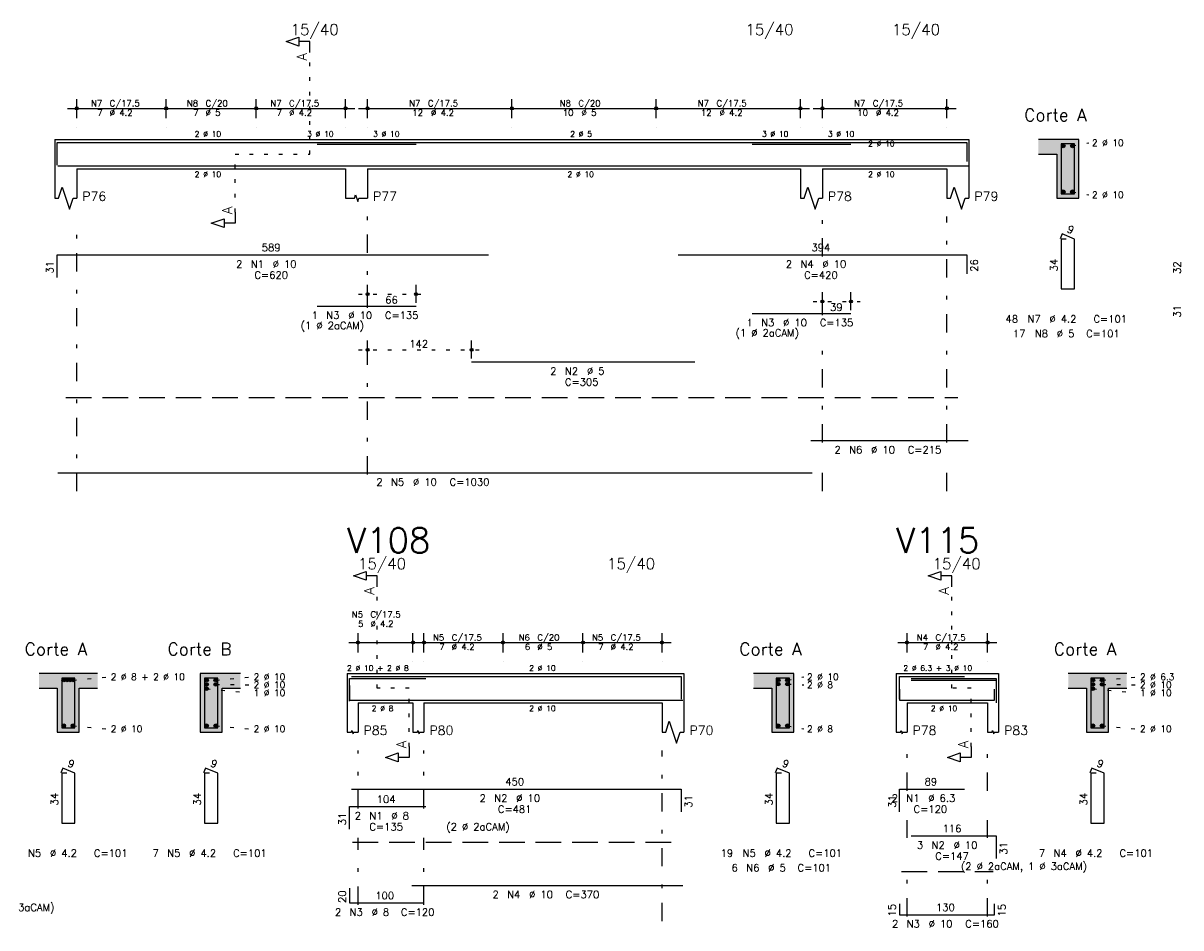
# Model space of a CAD drawing. Extents: x 0 to 119, y 0 to 84.
# Tile 5 of 11: x 37 to 69, y 42 to 67. Entities that reach past the tile are written whole.
import ezdxf

# ---------------------------------------------------------------- set-up
doc = ezdxf.new("R2010")
doc.units = 0
for name, pattern in [('ESTILO_TQS_0001', [1, 0.7, -0.3]), ('ESTILO_TQS_0002', [0.4, 0.1, -0.3]), ('ESTILO_TQS_0003', [1.5, 0.5, -0.4, 0.1, -0.5])]:
    doc.linetypes.add(name, pattern=pattern)
for name, color, linetype in [('1', 1, 'CONTINUOUS'), ('10', 10, 'CONTINUOUS'), ('2', 2, 'CONTINUOUS'), ('4', 4, 'CONTINUOUS'), ('6', 6, 'CONTINUOUS'), ('7', 7, 'CONTINUOUS')]:
    doc.layers.add(name, color=color, linetype=linetype)
doc.styles.get("Standard").update_dxf_attribs({"font": 'ROMANS.SHX'})

msp = doc.modelspace()

# ---------------------------------------------------------------- linework, layer by layer
at = {"layer": '1', "linetype": 'ESTILO_TQS_0002'}
for p, q in [((45.06833, 63.32), (45.06833, 66.09)), ((65.88833, 63.545), (66.33333, 63.63)), ((43.02333, 61.735), (43.02333, 63.32)), ((43.02333, 63.32), (45.06833, 63.32)), ((65.88833, 62.295), (66.33333, 62.21)), ((46.39333, 59.5), (48.21685, 59.5)), ((58.81333, 59.3), (60.09063, 59.3)), ((46.39333, 57.98), (49.73215, 57.98)), ((46.90786, 48.74), (46.90786, 51.51)), ((62.59929, 48.74), (62.59929, 51.51)), ((38.59643, 48.965), (39.54143, 49.05)), ((42.49643, 48.965), (43.44143, 49.05)), ((58.10786, 48.965), (58.55286, 49.05)), ((66.69929, 48.965), (67.64429, 49.05)), ((42.24643, 48.725), (43.44143, 48.618)), ((42.49643, 48.845), (43.44143, 48.834)), ((47.78286, 48.74), (46.90786, 48.74)), ((47.78286, 47.155), (47.78286, 48.74)), ((58.10786, 48.853), (58.55286, 48.834)), ((63.12429, 48.74), (62.59929, 48.74)), ((63.12429, 47.155), (63.12429, 48.74)), ((66.44929, 48.725), (67.64429, 48.618)), ((66.69929, 48.845), (67.64429, 48.834)), ((38.59643, 47.715), (39.54143, 47.63)), ((42.49643, 47.715), (43.44143, 47.63)), ((58.10786, 47.715), (58.55286, 47.63)), ((66.69929, 47.715), (67.64429, 47.63))]:
    msp.add_line(p, q, dxfattribs=at)
at = {"layer": '1', "linetype": 'ESTILO_TQS_0001'}
for p, q in [((38.40333, 56.675), (62.76333, 56.675)), ((46.23286, 44.535), (54.98286, 44.535)), ((61.22429, 43.735), (63.72429, 43.735))]:
    msp.add_line(p, q, dxfattribs=at)
at = {"layer": '1', "linetype": 'CONTINUOUS'}
for centre in [(65.63833, 63.545), (65.88833, 63.545), (65.63833, 62.295), (65.88833, 62.295), (38.34643, 48.965), (38.429763, 48.965), (38.513097, 48.965), (38.59643, 48.965), (42.24643, 48.965), (42.49643, 48.965), (57.85786, 48.965), (58.10786, 48.965), (66.44929, 48.965), (66.69929, 48.965), (42.24643, 48.845), (42.24643, 48.725), (42.49643, 48.845), (57.85786, 48.853), (58.10786, 48.853), (66.44929, 48.845), (66.44929, 48.725), (66.69929, 48.845), (38.34643, 47.715), (38.59643, 47.715), (42.24643, 47.715), (42.49643, 47.715), (57.85786, 47.715), (58.10786, 47.715), (66.44929, 47.715), (66.69929, 47.715)]:
    msp.add_circle(centre, 0.05, dxfattribs=at)
for points in [[(65.68833, 63.545), (65.61333, 63.588301), (65.591345, 63.562101)], [(65.68833, 63.545), (65.591345, 63.562101), (65.591345, 63.527899)], [(65.68833, 63.545), (65.591345, 63.527899), (65.61333, 63.501699)], [(65.68833, 63.545), (65.647012, 63.59424), (65.61333, 63.588301)], [(65.68833, 63.545), (65.61333, 63.501699), (65.647012, 63.49576)], [(65.68833, 63.545), (65.676632, 63.577139), (65.647012, 63.59424)], [(65.68833, 63.545), (65.647012, 63.49576), (65.676632, 63.512861)], [(65.68833, 63.545), (65.676632, 63.512861), (65.68833, 63.545)], [(65.93833, 63.545), (65.86333, 63.588301), (65.841345, 63.562101)], [(65.93833, 63.545), (65.841345, 63.562101), (65.841345, 63.527899)], [(65.93833, 63.545), (65.841345, 63.527899), (65.86333, 63.501699)], [(65.93833, 63.545), (65.897012, 63.59424), (65.86333, 63.588301)], [(65.93833, 63.545), (65.86333, 63.501699), (65.897012, 63.49576)], [(65.93833, 63.545), (65.926632, 63.577139), (65.897012, 63.59424)], [(65.93833, 63.545), (65.897012, 63.49576), (65.926632, 63.512861)], [(65.93833, 63.545), (65.926632, 63.512861), (65.93833, 63.545)], [(65.68833, 62.295), (65.61333, 62.338301), (65.591345, 62.312101)], [(65.68833, 62.295), (65.591345, 62.312101), (65.591345, 62.277899)], [(65.68833, 62.295), (65.591345, 62.277899), (65.61333, 62.251699)], [(65.68833, 62.295), (65.647012, 62.34424), (65.61333, 62.338301)], [(65.68833, 62.295), (65.61333, 62.251699), (65.647012, 62.24576)], [(65.68833, 62.295), (65.676632, 62.327139), (65.647012, 62.34424)], [(65.68833, 62.295), (65.647012, 62.24576), (65.676632, 62.262861)], [(65.68833, 62.295), (65.676632, 62.262861), (65.68833, 62.295)], [(65.93833, 62.295), (65.86333, 62.338301), (65.841345, 62.312101)], [(65.93833, 62.295), (65.841345, 62.312101), (65.841345, 62.277899)], [(65.93833, 62.295), (65.841345, 62.277899), (65.86333, 62.251699)], [(65.93833, 62.295), (65.897012, 62.34424), (65.86333, 62.338301)], [(65.93833, 62.295), (65.86333, 62.251699), (65.897012, 62.24576)], [(65.93833, 62.295), (65.926632, 62.327139), (65.897012, 62.34424)], [(65.93833, 62.295), (65.897012, 62.24576), (65.926632, 62.262861)], [(65.93833, 62.295), (65.926632, 62.262861), (65.93833, 62.295)], [(38.39643, 48.965), (38.32143, 49.008301), (38.299445, 48.982101)], [(38.39643, 48.965), (38.355112, 49.01424), (38.32143, 49.008301)], [(38.39643, 48.965), (38.384732, 48.997139), (38.355112, 49.01424)], [(38.479763, 48.965), (38.404763, 49.008301), (38.382779, 48.982101)], [(38.479763, 48.965), (38.438446, 49.01424), (38.404763, 49.008301)], [(38.479763, 48.965), (38.468066, 48.997139), (38.438446, 49.01424)], [(38.563097, 48.965), (38.488097, 49.008301), (38.466112, 48.982101)], [(38.563097, 48.965), (38.521779, 49.01424), (38.488097, 49.008301)], [(38.563097, 48.965), (38.551399, 48.997139), (38.521779, 49.01424)], [(38.64643, 48.965), (38.57143, 49.008301), (38.549445, 48.982101)], [(38.64643, 48.965), (38.605112, 49.01424), (38.57143, 49.008301)], [(38.64643, 48.965), (38.634732, 48.997139), (38.605112, 49.01424)], [(42.29643, 48.965), (42.22143, 49.008301), (42.199445, 48.982101)], [(42.29643, 48.965), (42.255112, 49.01424), (42.22143, 49.008301)], [(42.29643, 48.965), (42.284732, 48.997139), (42.255112, 49.01424)], [(42.54643, 48.965), (42.47143, 49.008301), (42.449445, 48.982101)], [(42.54643, 48.965), (42.505112, 49.01424), (42.47143, 49.008301)], [(42.54643, 48.965), (42.534732, 48.997139), (42.505112, 49.01424)], [(57.90786, 48.965), (57.83286, 49.008301), (57.810875, 48.982101)], [(57.90786, 48.965), (57.866542, 49.01424), (57.83286, 49.008301)], [(57.90786, 48.965), (57.896162, 48.997139), (57.866542, 49.01424)], [(58.15786, 48.965), (58.08286, 49.008301), (58.060875, 48.982101)], [(58.15786, 48.965), (58.116542, 49.01424), (58.08286, 49.008301)], [(58.15786, 48.965), (58.146162, 48.997139), (58.116542, 49.01424)], [(66.49929, 48.965), (66.42429, 49.008301), (66.402305, 48.982101)], [(66.49929, 48.965), (66.457972, 49.01424), (66.42429, 49.008301)], [(66.49929, 48.965), (66.487592, 48.997139), (66.457972, 49.01424)], [(66.74929, 48.965), (66.67429, 49.008301), (66.652305, 48.982101)], [(66.74929, 48.965), (66.707972, 49.01424), (66.67429, 49.008301)], [(66.74929, 48.965), (66.737592, 48.997139), (66.707972, 49.01424)], [(38.39643, 48.965), (38.299445, 48.982101), (38.299445, 48.947899)], [(38.39643, 48.965), (38.299445, 48.947899), (38.32143, 48.921699)], [(38.39643, 48.965), (38.32143, 48.921699), (38.355112, 48.91576)], [(38.39643, 48.965), (38.355112, 48.91576), (38.384732, 48.932861)], [(38.479763, 48.965), (38.382779, 48.982101), (38.382779, 48.947899)], [(38.479763, 48.965), (38.382779, 48.947899), (38.404763, 48.921699)], [(38.39643, 48.965), (38.384732, 48.932861), (38.39643, 48.965)], [(38.479763, 48.965), (38.404763, 48.921699), (38.438446, 48.91576)], [(38.479763, 48.965), (38.438446, 48.91576), (38.468066, 48.932861)], [(38.563097, 48.965), (38.466112, 48.982101), (38.466112, 48.947899)], [(38.563097, 48.965), (38.466112, 48.947899), (38.488097, 48.921699)], [(38.479763, 48.965), (38.468066, 48.932861), (38.479763, 48.965)], [(38.563097, 48.965), (38.488097, 48.921699), (38.521779, 48.91576)], [(38.563097, 48.965), (38.521779, 48.91576), (38.551399, 48.932861)], [(38.64643, 48.965), (38.549445, 48.982101), (38.549445, 48.947899)], [(38.64643, 48.965), (38.549445, 48.947899), (38.57143, 48.921699)], [(38.563097, 48.965), (38.551399, 48.932861), (38.563097, 48.965)], [(38.64643, 48.965), (38.57143, 48.921699), (38.605112, 48.91576)], [(38.64643, 48.965), (38.605112, 48.91576), (38.634732, 48.932861)], [(38.64643, 48.965), (38.634732, 48.932861), (38.64643, 48.965)], [(42.29643, 48.965), (42.199445, 48.982101), (42.199445, 48.947899)], [(42.29643, 48.965), (42.199445, 48.947899), (42.22143, 48.921699)], [(42.29643, 48.845), (42.22143, 48.888301), (42.199445, 48.862101)], [(42.29643, 48.845), (42.199445, 48.862101), (42.199445, 48.827899)], [(42.29643, 48.845), (42.199445, 48.827899), (42.22143, 48.801699)], [(42.29643, 48.725), (42.22143, 48.768301), (42.199445, 48.742101)], [(42.29643, 48.725), (42.199445, 48.742101), (42.199445, 48.707899)], [(42.29643, 48.725), (42.199445, 48.707899), (42.22143, 48.681699)], [(42.29643, 48.965), (42.22143, 48.921699), (42.255112, 48.91576)], [(42.29643, 48.845), (42.255112, 48.89424), (42.22143, 48.888301)], [(42.29643, 48.845), (42.22143, 48.801699), (42.255112, 48.79576)], [(42.29643, 48.725), (42.255112, 48.77424), (42.22143, 48.768301)], [(42.29643, 48.725), (42.22143, 48.681699), (42.255112, 48.67576)], [(42.29643, 48.965), (42.255112, 48.91576), (42.284732, 48.932861)], [(42.29643, 48.845), (42.284732, 48.877139), (42.255112, 48.89424)], [(42.29643, 48.845), (42.255112, 48.79576), (42.284732, 48.812861)], [(42.29643, 48.725), (42.284732, 48.757139), (42.255112, 48.77424)], [(42.29643, 48.725), (42.255112, 48.67576), (42.284732, 48.692861)], [(42.29643, 48.965), (42.284732, 48.932861), (42.29643, 48.965)], [(42.29643, 48.845), (42.284732, 48.812861), (42.29643, 48.845)], [(42.29643, 48.725), (42.284732, 48.692861), (42.29643, 48.725)], [(42.54643, 48.965), (42.449445, 48.982101), (42.449445, 48.947899)], [(42.54643, 48.965), (42.449445, 48.947899), (42.47143, 48.921699)], [(42.54643, 48.845), (42.47143, 48.888301), (42.449445, 48.862101)], [(42.54643, 48.845), (42.449445, 48.862101), (42.449445, 48.827899)], [(42.54643, 48.845), (42.449445, 48.827899), (42.47143, 48.801699)], [(42.54643, 48.965), (42.47143, 48.921699), (42.505112, 48.91576)], [(42.54643, 48.845), (42.505112, 48.89424), (42.47143, 48.888301)], [(42.54643, 48.845), (42.47143, 48.801699), (42.505112, 48.79576)], [(42.54643, 48.965), (42.505112, 48.91576), (42.534732, 48.932861)], [(42.54643, 48.845), (42.534732, 48.877139), (42.505112, 48.89424)], [(42.54643, 48.845), (42.505112, 48.79576), (42.534732, 48.812861)], [(42.54643, 48.965), (42.534732, 48.932861), (42.54643, 48.965)], [(42.54643, 48.845), (42.534732, 48.812861), (42.54643, 48.845)], [(57.90786, 48.965), (57.810875, 48.982101), (57.810875, 48.947899)], [(57.90786, 48.965), (57.810875, 48.947899), (57.83286, 48.921699)], [(57.90786, 48.853), (57.83286, 48.896301), (57.810875, 48.870101)], [(57.90786, 48.853), (57.810875, 48.870101), (57.810875, 48.835899)], [(57.90786, 48.853), (57.810875, 48.835899), (57.83286, 48.809699)], [(57.90786, 48.965), (57.83286, 48.921699), (57.866542, 48.91576)], [(57.90786, 48.853), (57.866542, 48.90224), (57.83286, 48.896301)], [(57.90786, 48.853), (57.83286, 48.809699), (57.866542, 48.80376)], [(57.90786, 48.965), (57.866542, 48.91576), (57.896162, 48.932861)], [(57.90786, 48.853), (57.896162, 48.885139), (57.866542, 48.90224)], [(57.90786, 48.853), (57.866542, 48.80376), (57.896162, 48.820861)], [(57.90786, 48.965), (57.896162, 48.932861), (57.90786, 48.965)], [(57.90786, 48.853), (57.896162, 48.820861), (57.90786, 48.853)], [(58.15786, 48.965), (58.060875, 48.982101), (58.060875, 48.947899)], [(58.15786, 48.965), (58.060875, 48.947899), (58.08286, 48.921699)], [(58.15786, 48.853), (58.08286, 48.896301), (58.060875, 48.870101)], [(58.15786, 48.853), (58.060875, 48.870101), (58.060875, 48.835899)], [(58.15786, 48.853), (58.060875, 48.835899), (58.08286, 48.809699)], [(58.15786, 48.965), (58.08286, 48.921699), (58.116542, 48.91576)], [(58.15786, 48.853), (58.116542, 48.90224), (58.08286, 48.896301)], [(58.15786, 48.853), (58.08286, 48.809699), (58.116542, 48.80376)], [(58.15786, 48.965), (58.116542, 48.91576), (58.146162, 48.932861)], [(58.15786, 48.853), (58.146162, 48.885139), (58.116542, 48.90224)], [(58.15786, 48.853), (58.116542, 48.80376), (58.146162, 48.820861)], [(58.15786, 48.965), (58.146162, 48.932861), (58.15786, 48.965)], [(58.15786, 48.853), (58.146162, 48.820861), (58.15786, 48.853)], [(66.49929, 48.965), (66.402305, 48.982101), (66.402305, 48.947899)], [(66.49929, 48.965), (66.402305, 48.947899), (66.42429, 48.921699)], [(66.49929, 48.845), (66.42429, 48.888301), (66.402305, 48.862101)], [(66.49929, 48.845), (66.402305, 48.862101), (66.402305, 48.827899)], [(66.49929, 48.845), (66.402305, 48.827899), (66.42429, 48.801699)], [(66.49929, 48.725), (66.42429, 48.768301), (66.402305, 48.742101)], [(66.49929, 48.725), (66.402305, 48.742101), (66.402305, 48.707899)], [(66.49929, 48.725), (66.402305, 48.707899), (66.42429, 48.681699)], [(66.49929, 48.965), (66.42429, 48.921699), (66.457972, 48.91576)], [(66.49929, 48.845), (66.457972, 48.89424), (66.42429, 48.888301)], [(66.49929, 48.845), (66.42429, 48.801699), (66.457972, 48.79576)], [(66.49929, 48.725), (66.457972, 48.77424), (66.42429, 48.768301)], [(66.49929, 48.725), (66.42429, 48.681699), (66.457972, 48.67576)], [(66.49929, 48.965), (66.457972, 48.91576), (66.487592, 48.932861)], [(66.49929, 48.845), (66.487592, 48.877139), (66.457972, 48.89424)], [(66.49929, 48.845), (66.457972, 48.79576), (66.487592, 48.812861)], [(66.49929, 48.725), (66.487592, 48.757139), (66.457972, 48.77424)], [(66.49929, 48.725), (66.457972, 48.67576), (66.487592, 48.692861)], [(66.49929, 48.965), (66.487592, 48.932861), (66.49929, 48.965)], [(66.49929, 48.845), (66.487592, 48.812861), (66.49929, 48.845)], [(66.49929, 48.725), (66.487592, 48.692861), (66.49929, 48.725)], [(66.74929, 48.965), (66.652305, 48.982101), (66.652305, 48.947899)], [(66.74929, 48.965), (66.652305, 48.947899), (66.67429, 48.921699)], [(66.74929, 48.845), (66.67429, 48.888301), (66.652305, 48.862101)], [(66.74929, 48.845), (66.652305, 48.862101), (66.652305, 48.827899)], [(66.74929, 48.845), (66.652305, 48.827899), (66.67429, 48.801699)], [(66.74929, 48.965), (66.67429, 48.921699), (66.707972, 48.91576)], [(66.74929, 48.845), (66.707972, 48.89424), (66.67429, 48.888301)], [(66.74929, 48.845), (66.67429, 48.801699), (66.707972, 48.79576)], [(66.74929, 48.965), (66.707972, 48.91576), (66.737592, 48.932861)], [(66.74929, 48.845), (66.737592, 48.877139), (66.707972, 48.89424)], [(66.74929, 48.845), (66.707972, 48.79576), (66.737592, 48.812861)], [(66.74929, 48.965), (66.737592, 48.932861), (66.74929, 48.965)], [(66.74929, 48.845), (66.737592, 48.812861), (66.74929, 48.845)], [(38.39643, 47.715), (38.32143, 47.758301), (38.299445, 47.732101)], [(38.39643, 47.715), (38.355112, 47.76424), (38.32143, 47.758301)], [(38.39643, 47.715), (38.384732, 47.747139), (38.355112, 47.76424)], [(38.64643, 47.715), (38.57143, 47.758301), (38.549445, 47.732101)], [(38.64643, 47.715), (38.605112, 47.76424), (38.57143, 47.758301)], [(38.64643, 47.715), (38.634732, 47.747139), (38.605112, 47.76424)], [(42.29643, 47.715), (42.22143, 47.758301), (42.199445, 47.732101)], [(42.29643, 47.715), (42.255112, 47.76424), (42.22143, 47.758301)], [(42.29643, 47.715), (42.284732, 47.747139), (42.255112, 47.76424)], [(42.54643, 47.715), (42.47143, 47.758301), (42.449445, 47.732101)], [(42.54643, 47.715), (42.505112, 47.76424), (42.47143, 47.758301)], [(42.54643, 47.715), (42.534732, 47.747139), (42.505112, 47.76424)], [(57.90786, 47.715), (57.83286, 47.758301), (57.810875, 47.732101)], [(57.90786, 47.715), (57.866542, 47.76424), (57.83286, 47.758301)], [(57.90786, 47.715), (57.896162, 47.747139), (57.866542, 47.76424)], [(58.15786, 47.715), (58.08286, 47.758301), (58.060875, 47.732101)], [(58.15786, 47.715), (58.116542, 47.76424), (58.08286, 47.758301)], [(58.15786, 47.715), (58.146162, 47.747139), (58.116542, 47.76424)], [(66.49929, 47.715), (66.42429, 47.758301), (66.402305, 47.732101)], [(66.49929, 47.715), (66.457972, 47.76424), (66.42429, 47.758301)], [(66.49929, 47.715), (66.487592, 47.747139), (66.457972, 47.76424)], [(66.74929, 47.715), (66.67429, 47.758301), (66.652305, 47.732101)], [(66.74929, 47.715), (66.707972, 47.76424), (66.67429, 47.758301)], [(66.74929, 47.715), (66.737592, 47.747139), (66.707972, 47.76424)], [(38.39643, 47.715), (38.299445, 47.732101), (38.299445, 47.697899)], [(38.39643, 47.715), (38.299445, 47.697899), (38.32143, 47.671699)], [(38.39643, 47.715), (38.32143, 47.671699), (38.355112, 47.66576)], [(38.39643, 47.715), (38.355112, 47.66576), (38.384732, 47.682861)], [(38.39643, 47.715), (38.384732, 47.682861), (38.39643, 47.715)], [(38.64643, 47.715), (38.549445, 47.732101), (38.549445, 47.697899)], [(38.64643, 47.715), (38.549445, 47.697899), (38.57143, 47.671699)], [(38.64643, 47.715), (38.57143, 47.671699), (38.605112, 47.66576)], [(38.64643, 47.715), (38.605112, 47.66576), (38.634732, 47.682861)], [(38.64643, 47.715), (38.634732, 47.682861), (38.64643, 47.715)], [(42.29643, 47.715), (42.199445, 47.732101), (42.199445, 47.697899)], [(42.29643, 47.715), (42.199445, 47.697899), (42.22143, 47.671699)], [(42.29643, 47.715), (42.22143, 47.671699), (42.255112, 47.66576)], [(42.29643, 47.715), (42.255112, 47.66576), (42.284732, 47.682861)], [(42.29643, 47.715), (42.284732, 47.682861), (42.29643, 47.715)], [(42.54643, 47.715), (42.449445, 47.732101), (42.449445, 47.697899)], [(42.54643, 47.715), (42.449445, 47.697899), (42.47143, 47.671699)], [(42.54643, 47.715), (42.47143, 47.671699), (42.505112, 47.66576)], [(42.54643, 47.715), (42.505112, 47.66576), (42.534732, 47.682861)], [(42.54643, 47.715), (42.534732, 47.682861), (42.54643, 47.715)], [(57.90786, 47.715), (57.810875, 47.732101), (57.810875, 47.697899)], [(57.90786, 47.715), (57.810875, 47.697899), (57.83286, 47.671699)], [(57.90786, 47.715), (57.83286, 47.671699), (57.866542, 47.66576)], [(57.90786, 47.715), (57.866542, 47.66576), (57.896162, 47.682861)], [(57.90786, 47.715), (57.896162, 47.682861), (57.90786, 47.715)], [(58.15786, 47.715), (58.060875, 47.732101), (58.060875, 47.697899)], [(58.15786, 47.715), (58.060875, 47.697899), (58.08286, 47.671699)], [(58.15786, 47.715), (58.08286, 47.671699), (58.116542, 47.66576)], [(58.15786, 47.715), (58.116542, 47.66576), (58.146162, 47.682861)], [(58.15786, 47.715), (58.146162, 47.682861), (58.15786, 47.715)], [(66.49929, 47.715), (66.402305, 47.732101), (66.402305, 47.697899)], [(66.49929, 47.715), (66.402305, 47.697899), (66.42429, 47.671699)], [(66.49929, 47.715), (66.42429, 47.671699), (66.457972, 47.66576)], [(66.49929, 47.715), (66.457972, 47.66576), (66.487592, 47.682861)], [(66.49929, 47.715), (66.487592, 47.682861), (66.49929, 47.715)], [(66.74929, 47.715), (66.652305, 47.732101), (66.652305, 47.697899)], [(66.74929, 47.715), (66.652305, 47.697899), (66.67429, 47.671699)], [(66.74929, 47.715), (66.67429, 47.671699), (66.707972, 47.66576)], [(66.74929, 47.715), (66.707972, 47.66576), (66.737592, 47.682861)], [(66.74929, 47.715), (66.737592, 47.682861), (66.74929, 47.715)]]:
    msp.add_solid(points, dxfattribs=at)
at = {"layer": '10', "linetype": 'CONTINUOUS'}
for points in [[(65.46333, 63.32), (66.06333, 63.72), (64.96333, 63.72)], [(65.46333, 63.32), (64.96333, 63.72), (64.96333, 63.32)], [(65.46333, 63.32), (66.06333, 62.12), (66.06333, 63.72)], [(65.46333, 63.32), (65.46333, 62.12), (66.06333, 62.12)], [(37.67143, 49.14), (37.67143, 48.74), (38.17143, 48.74)], [(37.67143, 49.14), (38.17143, 48.74), (39.27143, 49.14)], [(38.17143, 48.74), (38.77143, 48.74), (39.27143, 49.14)], [(38.77143, 48.74), (39.27143, 48.74), (39.27143, 49.14)], [(42.07143, 47.54), (42.67143, 47.54), (42.07143, 49.14)], [(42.67143, 47.54), (42.67143, 48.74), (42.07143, 49.14)], [(42.07143, 49.14), (42.67143, 48.74), (43.17143, 49.14)], [(42.67143, 48.74), (43.17143, 48.74), (43.17143, 49.14)], [(57.68286, 48.74), (58.28286, 49.14), (57.18286, 49.14)], [(57.68286, 48.74), (57.18286, 49.14), (57.18286, 48.74)], [(57.68286, 48.74), (58.28286, 47.54), (58.28286, 49.14)], [(65.77429, 49.14), (65.77429, 48.74), (66.27429, 48.74)], [(65.77429, 49.14), (66.27429, 48.74), (67.37429, 49.14)], [(66.27429, 48.74), (66.87429, 48.74), (67.37429, 49.14)], [(66.87429, 48.74), (67.37429, 48.74), (67.37429, 49.14)], [(38.17143, 47.54), (38.77143, 47.54), (38.17143, 48.74)], [(38.77143, 47.54), (38.77143, 48.74), (38.17143, 48.74)], [(57.68286, 48.74), (57.68286, 47.54), (58.28286, 47.54)], [(66.27429, 47.54), (66.87429, 47.54), (66.27429, 48.74)], [(66.87429, 47.54), (66.87429, 48.74), (66.27429, 48.74)]]:
    msp.add_solid(points, dxfattribs=at)
at = {"layer": '2', "linetype": 'CONTINUOUS'}
for p, q in [((38.70333, 64.3), (38.70333, 64.82)), ((41.14333, 64.3), (41.14333, 64.82)), ((41.14333, 64.3), (41.14333, 64.82)), ((43.60333, 64.3), (43.60333, 64.82)), ((43.60333, 64.3), (43.60333, 64.82)), ((46.04333, 64.3), (46.04333, 64.82)), ((46.64333, 64.3), (46.64333, 64.82)), ((50.58333, 64.3), (50.58333, 64.82)), ((50.58333, 64.3), (50.58333, 64.82)), ((54.52333, 64.3), (54.52333, 64.82)), ((54.52333, 64.3), (54.52333, 64.82)), ((58.46333, 64.3), (58.46333, 64.82)), ((59.06333, 64.3), (59.06333, 64.82)), ((62.46333, 64.3), (62.46333, 64.82)), ((38.45333, 64.57), (41.39333, 64.57)), ((40.89333, 64.57), (43.85333, 64.57)), ((43.35333, 64.57), (46.29333, 64.57)), ((46.39333, 64.57), (50.83333, 64.57)), ((50.33333, 64.57), (54.77333, 64.57)), ((54.27333, 64.57), (58.71333, 64.57)), ((58.81333, 64.57), (62.71333, 64.57)), ((38.70333, 64.05), (38.70333, 64.05)), ((41.14333, 64.05), (41.14333, 64.05)), ((41.14333, 64.05), (41.14333, 64.05)), ((43.60333, 64.05), (43.60333, 64.05)), ((43.60333, 64.05), (43.60333, 64.05)), ((46.04333, 64.05), (46.04333, 64.05)), ((46.64333, 64.05), (46.64333, 64.05)), ((50.58333, 64.05), (50.58333, 64.05)), ((50.58333, 64.05), (50.58333, 64.05)), ((54.52333, 64.05), (54.52333, 64.05)), ((54.52333, 64.05), (54.52333, 64.05)), ((58.46333, 64.05), (58.46333, 64.05)), ((59.06333, 64.05), (59.06333, 64.05)), ((62.46333, 64.05), (62.46333, 64.05)), ((38.10333, 63.72), (38.10333, 62.92)), ((38.10333, 63.72), (38.70333, 63.72)), ((38.70333, 63.72), (46.04333, 63.72)), ((46.04333, 63.72), (46.64333, 63.72)), ((46.64333, 63.72), (58.46333, 63.72)), ((58.46333, 63.72), (59.06333, 63.72)), ((59.06333, 63.72), (62.46333, 63.72)), ((62.46333, 63.72), (63.06333, 63.72)), ((63.06333, 63.72), (63.06333, 62.92)), ((66.06333, 63.72), (64.96333, 63.72)), ((66.06333, 62.12), (66.06333, 63.72)), ((64.96333, 63.32), (65.46333, 63.32)), ((65.46333, 63.32), (65.46333, 62.12)), ((38.10333, 62.92), (38.10333, 62.12)), ((38.70333, 62.92), (46.04333, 62.92)), ((38.70333, 62.92), (38.70333, 62.12)), ((46.04333, 62.92), (46.04333, 62.12)), ((46.64333, 62.92), (58.46333, 62.92)), ((46.64333, 62.92), (46.64333, 62.12)), ((58.46333, 62.92), (58.46333, 62.12)), ((59.06333, 62.92), (62.46333, 62.92)), ((59.06333, 62.92), (59.06333, 62.12)), ((62.46333, 62.92), (62.46333, 62.12)), ((63.06333, 62.92), (63.06333, 62.12)), ((65.46333, 62.12), (66.06333, 62.12)), ((46.64333, 59.26), (46.64333, 59.75)), ((47.96685, 59.26), (47.96685, 59.75)), ((59.06333, 59.06), (59.06333, 59.55)), ((59.84063, 59.06), (59.84063, 59.55)), ((46.64333, 59.16), (46.64333, 59.16)), ((47.96685, 59.16), (47.96685, 59.16)), ((59.06333, 58.96), (59.06333, 58.96)), ((59.84063, 58.96), (59.84063, 58.96)), ((46.64333, 57.74), (46.64333, 58.23)), ((49.48215, 57.74), (49.48215, 58.23)), ((46.64333, 57.64), (46.64333, 57.64)), ((49.48215, 57.64), (49.48215, 57.64)), ((46.13286, 49.99), (48.13286, 49.99)), ((46.38286, 49.72), (46.38286, 50.24)), ((47.88286, 49.72), (47.88286, 50.24)), ((47.93286, 49.99), (50.59286, 49.99)), ((48.18286, 49.72), (48.18286, 50.24)), ((50.09286, 49.99), (52.77286, 49.99)), ((50.34286, 49.72), (50.34286, 50.24)), ((50.34286, 49.72), (50.34286, 50.24)), ((52.27286, 49.99), (54.93286, 49.99)), ((52.52286, 49.72), (52.52286, 50.24)), ((52.52286, 49.72), (52.52286, 50.24)), ((54.68286, 49.72), (54.68286, 50.24)), ((61.12429, 49.99), (63.82429, 49.99)), ((61.37429, 49.72), (61.37429, 50.24)), ((63.57429, 49.72), (63.57429, 50.24)), ((46.38286, 49.47), (46.38286, 49.47)), ((47.88286, 49.47), (47.88286, 49.47)), ((48.18286, 49.47), (48.18286, 49.47)), ((50.34286, 49.47), (50.34286, 49.47)), ((50.34286, 49.47), (50.34286, 49.47)), ((52.52286, 49.47), (52.52286, 49.47)), ((52.52286, 49.47), (52.52286, 49.47)), ((54.68286, 49.47), (54.68286, 49.47)), ((61.37429, 49.47), (61.37429, 49.47)), ((63.57429, 49.47), (63.57429, 49.47)), ((39.27143, 49.14), (37.67143, 49.14)), ((43.17143, 49.14), (42.07143, 49.14)), ((42.07143, 49.14), (42.07143, 47.54)), ((46.08286, 49.14), (46.08286, 48.34)), ((46.08286, 49.14), (46.38286, 49.14)), ((46.38286, 49.14), (47.88286, 49.14)), ((47.88286, 49.14), (48.18286, 49.14)), ((48.18286, 49.14), (54.68286, 49.14)), ((54.68286, 49.14), (55.28286, 49.14)), ((55.28286, 49.14), (55.28286, 48.34)), ((58.28286, 49.14), (57.18286, 49.14)), ((58.28286, 47.54), (58.28286, 49.14)), ((61.07429, 49.14), (61.07429, 48.34)), ((61.07429, 49.14), (61.37429, 49.14)), ((61.37429, 49.14), (63.57429, 49.14)), ((63.57429, 49.14), (63.87429, 49.14)), ((63.87429, 49.14), (63.87429, 48.34)), ((67.37429, 49.14), (65.77429, 49.14)), ((37.67143, 48.74), (38.17143, 48.74)), ((38.17143, 48.74), (38.17143, 47.54)), ((38.77143, 47.54), (38.77143, 48.74)), ((38.77143, 48.74), (39.27143, 48.74)), ((42.67143, 47.54), (42.67143, 48.74)), ((42.67143, 48.74), (43.17143, 48.74)), ((57.18286, 48.74), (57.68286, 48.74)), ((57.68286, 48.74), (57.68286, 47.54)), ((65.77429, 48.74), (66.27429, 48.74)), ((66.27429, 48.74), (66.27429, 47.54)), ((66.87429, 47.54), (66.87429, 48.74)), ((66.87429, 48.74), (67.37429, 48.74)), ((46.08286, 48.34), (46.08286, 47.54)), ((46.38286, 48.34), (47.88286, 48.34)), ((46.38286, 48.34), (46.38286, 47.54)), ((47.88286, 48.34), (47.88286, 47.54)), ((48.18286, 48.34), (54.68286, 48.34)), ((48.18286, 48.34), (48.18286, 47.54)), ((54.68286, 48.34), (54.68286, 47.54)), ((55.28286, 48.34), (55.28286, 47.54)), ((61.07429, 48.34), (61.07429, 47.54)), ((61.37429, 48.34), (63.57429, 48.34)), ((61.37429, 48.34), (61.37429, 47.54)), ((63.57429, 48.34), (63.57429, 47.54)), ((63.87429, 48.34), (63.87429, 47.54)), ((38.17143, 47.54), (38.77143, 47.54)), ((42.07143, 47.54), (42.67143, 47.54)), ((57.68286, 47.54), (58.28286, 47.54)), ((66.27429, 47.54), (66.87429, 47.54))]:
    msp.add_line(p, q, dxfattribs=at)
at = {"layer": '2', "linetype": 'ESTILO_TQS_0003'}
for p, q in [((38.70333, 54.12), (38.70333, 61.62)), ((46.64333, 59.122), (46.64333, 61.62)), ((59.06333, 60.522), (59.06333, 61.62)), ((62.46333, 55.452), (62.46333, 61.62)), ((59.06333, 58.922), (59.06333, 59.718)), ((46.64333, 54.572), (46.64333, 58.318)), ((59.06333, 55.452), (59.06333, 58.118)), ((59.06333, 54.12), (59.06333, 54.648)), ((62.46333, 54.12), (62.46333, 54.648)), ((46.38286, 45.462), (46.38286, 47.04)), ((48.18286, 45.462), (48.18286, 47.04)), ((54.68286, 42.38), (54.68286, 47.04)), ((61.37429, 45.942), (61.37429, 47.04)), ((63.57429, 45.942), (63.57429, 47.04)), ((61.37429, 44.662), (61.37429, 45.138)), ((63.57429, 44.662), (63.57429, 45.138)), ((46.38286, 42.832), (46.38286, 44.658)), ((48.18286, 42.832), (48.18286, 44.658)), ((61.37429, 42.512), (61.37429, 43.858)), ((63.57429, 42.512), (63.57429, 43.858))]:
    msp.add_line(p, q, dxfattribs=at)
at = {"layer": '2', "linetype": 'CONTINUOUS'}
for points in [[(45.06833, 66.09), (45.06833, 66.39), (44.76833, 66.39), (44.76833, 66.27), (44.41833, 66.39), (44.76833, 66.51), (44.76833, 66.39)], [(38.10333, 62.12), (38.20333, 62.12), (38.30333, 62.42), (38.50333, 61.82), (38.60333, 62.12), (38.70333, 62.12)], [(58.46333, 62.12), (58.56333, 62.12), (58.66333, 62.42), (58.86333, 61.82), (58.96333, 62.12), (59.06333, 62.12)], [(62.46333, 62.12), (62.56333, 62.12), (62.66333, 62.42), (62.86333, 61.82), (62.96333, 62.12), (63.06333, 62.12)], [(46.04333, 62.12), (46.28333, 62.12), (46.31333, 62.21), (46.37333, 62.03), (46.40333, 62.12), (46.64333, 62.12)], [(43.02333, 61.735), (43.02333, 61.435), (42.72333, 61.435), (42.72333, 61.315), (42.37333, 61.435), (42.72333, 61.555), (42.72333, 61.435)], [(46.90786, 51.51), (46.90786, 51.81), (46.60786, 51.81), (46.60786, 51.69), (46.25786, 51.81), (46.60786, 51.93), (46.60786, 51.81)], [(62.59929, 51.51), (62.59929, 51.81), (62.29929, 51.81), (62.29929, 51.69), (61.94929, 51.81), (62.29929, 51.93), (62.29929, 51.81)], [(54.68286, 47.54), (54.78286, 47.54), (54.88286, 47.84), (55.08286, 47.24), (55.18286, 47.54), (55.28286, 47.54)], [(46.08286, 47.54), (46.20286, 47.54), (46.21786, 47.585), (46.24786, 47.495), (46.26286, 47.54), (46.38286, 47.54)], [(47.88286, 47.54), (48.00286, 47.54), (48.01786, 47.585), (48.04786, 47.495), (48.06286, 47.54), (48.18286, 47.54)], [(61.07429, 47.54), (61.19429, 47.54), (61.20929, 47.585), (61.23929, 47.495), (61.25429, 47.54), (61.37429, 47.54)], [(63.57429, 47.54), (63.69429, 47.54), (63.70929, 47.585), (63.73929, 47.495), (63.75429, 47.54), (63.87429, 47.54)], [(47.78286, 47.155), (47.78286, 46.855), (47.48286, 46.855), (47.48286, 46.735), (47.13286, 46.855), (47.48286, 46.975), (47.48286, 46.855)], [(63.12429, 47.155), (63.12429, 46.855), (62.82429, 46.855), (62.82429, 46.735), (62.47429, 46.855), (62.82429, 46.975), (62.82429, 46.855)]]:
    msp.add_lwpolyline(points, dxfattribs=at)
for centre, radius in [((38.70333, 64.57), 0.041625), ((38.70333, 64.57), 0.02075), ((41.14333, 64.57), 0.041625), ((41.14333, 64.57), 0.041625), ((41.14333, 64.57), 0.02075), ((41.14333, 64.57), 0.02075), ((43.60333, 64.57), 0.041625), ((43.60333, 64.57), 0.041625), ((43.60333, 64.57), 0.02075), ((43.60333, 64.57), 0.02075), ((46.04333, 64.57), 0.041625), ((46.04333, 64.57), 0.02075), ((46.64333, 64.57), 0.041625), ((46.64333, 64.57), 0.02075), ((50.58333, 64.57), 0.041625), ((50.58333, 64.57), 0.041625), ((50.58333, 64.57), 0.02075), ((50.58333, 64.57), 0.02075), ((54.52333, 64.57), 0.041625), ((54.52333, 64.57), 0.041625), ((54.52333, 64.57), 0.02075), ((54.52333, 64.57), 0.02075), ((58.46333, 64.57), 0.041625), ((58.46333, 64.57), 0.02075), ((59.06333, 64.57), 0.041625), ((59.06333, 64.57), 0.02075), ((62.46333, 64.57), 0.041625), ((62.46333, 64.57), 0.02075), ((46.64333, 59.5), 0.04), ((46.64333, 59.5), 0.02), ((47.96685, 59.5), 0.04), ((47.96685, 59.5), 0.02), ((59.06333, 59.3), 0.04), ((59.06333, 59.3), 0.02), ((59.84063, 59.3), 0.04), ((59.84063, 59.3), 0.02), ((46.64333, 57.98), 0.04), ((46.64333, 57.98), 0.02), ((49.48215, 57.98), 0.04), ((49.48215, 57.98), 0.02), ((46.38286, 49.99), 0.041625), ((46.38286, 49.99), 0.02075), ((47.88286, 49.99), 0.041625), ((47.88286, 49.99), 0.02075), ((48.18286, 49.99), 0.041625), ((48.18286, 49.99), 0.02075), ((50.34286, 49.99), 0.041625), ((50.34286, 49.99), 0.041625), ((50.34286, 49.99), 0.02075), ((50.34286, 49.99), 0.02075), ((52.52286, 49.99), 0.041625), ((52.52286, 49.99), 0.041625), ((52.52286, 49.99), 0.02075), ((52.52286, 49.99), 0.02075), ((54.68286, 49.99), 0.041625), ((54.68286, 49.99), 0.02075), ((61.37429, 49.99), 0.041625), ((61.37429, 49.99), 0.02075), ((63.57429, 49.99), 0.041625), ((63.57429, 49.99), 0.02075)]:
    msp.add_circle(centre, radius, dxfattribs=at)
at = {"layer": '4', "linetype": 'CONTINUOUS'}
for p, q in [((38.16333, 63.02), (38.16333, 63.64)), ((38.16333, 63.64), (49.94333, 63.64)), ((45.26685, 63.59), (47.96685, 63.59)), ((49.48215, 63.64), (55.58215, 63.64)), ((55.12353, 63.64), (63.00353, 63.64)), ((57.14063, 63.59), (59.84063, 63.59)), ((63.00353, 63.64), (63.00353, 63.12)), ((38.18333, 63), (58.78333, 63)), ((58.74333, 63), (63.04333, 63)), ((46.15286, 48.39), (46.15286, 49.01)), ((46.15286, 49.01), (48.23286, 49.01)), ((46.20266, 49.06), (55.20266, 49.06)), ((55.20266, 49.06), (55.20266, 48.44)), ((61.16429, 48.44), (61.16429, 49.06)), ((61.16429, 49.06), (62.94429, 49.06)), ((61.48429, 49.01), (63.80429, 49.01)), ((63.80429, 49.01), (63.80429, 48.39)), ((46.15286, 48.82), (46.15286, 48.42)), ((61.16429, 48.72), (61.16429, 48.42)), ((61.48429, 48.96), (63.80429, 48.96)), ((63.76429, 48.42), (63.76429, 48.72)), ((63.80429, 48.96), (63.80429, 48.34)), ((46.15286, 48.42), (48.15286, 48.42)), ((47.85286, 48.42), (55.25286, 48.42)), ((61.16429, 48.42), (63.76429, 48.42))]:
    msp.add_line(p, q, dxfattribs=at)
for points in [[(65.58333, 63.6), (65.58333, 62.24), (65.94333, 62.24), (65.94333, 63.6), (65.58333, 63.6)], [(38.29143, 49.02), (38.29143, 47.66), (38.65143, 47.66), (38.65143, 49.02), (38.29143, 49.02)], [(42.19143, 49.02), (42.19143, 47.66), (42.55143, 47.66), (42.55143, 49.02), (42.19143, 49.02)], [(57.80286, 49.02), (57.80286, 47.66), (58.16286, 47.66), (58.16286, 49.02), (57.80286, 49.02)], [(66.39429, 49.02), (66.39429, 47.66), (66.75429, 47.66), (66.75429, 49.02), (66.39429, 49.02)]]:
    msp.add_lwpolyline(points, dxfattribs=at)
at = {"layer": '6', "linetype": 'CONTINUOUS'}
for p, q in [((65.611668, 61.14), (65.557223, 61.01102)), ((65.94333, 61), (65.611668, 61.14)), ((65.72333, 61), (65.58333, 61)), ((65.58333, 61), (65.58333, 59.64)), ((65.94333, 59.64), (65.94333, 61)), ((38.16333, 59.95), (38.16333, 60.57)), ((38.16333, 60.57), (49.94333, 60.57)), ((55.12353, 60.57), (63.00353, 60.57)), ((63.00353, 60.57), (63.00353, 60.05)), ((65.58333, 59.64), (65.94333, 59.64)), ((45.26685, 59.17), (47.96685, 59.17)), ((57.14063, 58.97), (59.84063, 58.97)), ((49.48215, 57.65), (55.58215, 57.65)), ((58.74333, 55.5), (63.04333, 55.5)), ((38.18333, 54.62), (58.78333, 54.62)), ((38.319768, 46.56), (38.265323, 46.43102)), ((38.65143, 46.42), (38.319768, 46.56)), ((42.219768, 46.56), (42.165323, 46.43102)), ((42.55143, 46.42), (42.219768, 46.56)), ((57.831198, 46.56), (57.776753, 46.43102)), ((58.16286, 46.42), (57.831198, 46.56)), ((66.422628, 46.56), (66.368183, 46.43102)), ((66.75429, 46.42), (66.422628, 46.56)), ((38.43143, 46.42), (38.29143, 46.42)), ((38.29143, 46.42), (38.29143, 45.06)), ((38.65143, 45.06), (38.65143, 46.42)), ((42.33143, 46.42), (42.19143, 46.42)), ((42.19143, 46.42), (42.19143, 45.06)), ((42.55143, 45.06), (42.55143, 46.42)), ((57.94286, 46.42), (57.80286, 46.42)), ((57.80286, 46.42), (57.80286, 45.06)), ((58.16286, 45.06), (58.16286, 46.42)), ((66.53429, 46.42), (66.39429, 46.42)), ((66.39429, 46.42), (66.39429, 45.06)), ((66.75429, 45.06), (66.75429, 46.42)), ((46.20266, 45.99), (55.20266, 45.99)), ((55.20266, 45.99), (55.20266, 45.37)), ((61.16429, 45.37), (61.16429, 45.99)), ((61.16429, 45.99), (62.94429, 45.99)), ((46.15286, 44.89), (46.15286, 45.51)), ((46.15286, 45.51), (48.23286, 45.51)), ((38.29143, 45.06), (38.65143, 45.06)), ((42.19143, 45.06), (42.55143, 45.06)), ((57.80286, 45.06), (58.16286, 45.06)), ((66.39429, 45.06), (66.75429, 45.06)), ((61.48429, 44.71), (63.80429, 44.71)), ((63.80429, 44.71), (63.80429, 44.09)), ((47.85286, 43.36), (55.25286, 43.36)), ((46.15286, 43.28), (46.15286, 42.88)), ((46.15286, 42.88), (48.15286, 42.88)), ((61.16429, 42.86), (61.16429, 42.56)), ((63.76429, 42.56), (63.76429, 42.86)), ((61.16429, 42.56), (63.76429, 42.56))]:
    msp.add_line(p, q, dxfattribs=at)

# ---------------------------------------------------------------- texts
at = {"layer": '2', "linetype": 'CONTINUOUS'}
for s, height, p in [('15/40', 0.3, (44.54333, 66.57)), ('15/40', 0.3, (56.96333, 66.57)), ('15/40', 0.3, (60.96333, 66.57)), ('C/17.5', 0.17, (39.60033, 64.621)), ('C/20', 0.17, (42.22033, 64.621)), ('C/17.5', 0.17, (44.50033, 64.621)), ('C/17.5', 0.17, (48.29033, 64.621)), ('C/20', 0.17, (52.40033, 64.621)), ('C/17.5', 0.17, (56.17033, 64.621)), ('C/17.5', 0.17, (60.44033, 64.621)), ('N7', 0.17, (39.09033, 64.621)), ('7', 0.17, (39.26033, 64.366)), ('%%c 4.2', 0.17, (39.60033, 64.366)), ('N8', 0.17, (41.71033, 64.621)), ('7', 0.17, (41.88033, 64.366)), ('%%c 5', 0.17, (42.22033, 64.366)), ('N7', 0.17, (43.99033, 64.621)), ('7', 0.17, (44.16033, 64.366)), ('%%c 4.2', 0.17, (44.50033, 64.366)), ('N7', 0.17, (47.78033, 64.621)), ('12', 0.17, (47.86533, 64.366)), ('%%c 4.2', 0.17, (48.37533, 64.366)), ('N8', 0.17, (51.89033, 64.621)), ('10', 0.17, (51.97533, 64.366)), ('%%c 5', 0.17, (52.48533, 64.366)), ('N7', 0.17, (55.66033, 64.621)), ('12', 0.17, (55.74533, 64.366)), ('%%c 4.2', 0.17, (56.25533, 64.366)), ('N7', 0.17, (59.93033, 64.621)), ('10', 0.17, (60.01533, 64.366)), ('%%c 4.2', 0.17, (60.52533, 64.366)), ('Corte A', 0.34, (64.57333, 64.22)), ('2 %%c 10', 0.15, (41.92333, 63.795)), ('3 %%c 10', 0.15, (44.99333, 63.795)), ('3 %%c 10', 0.15, (46.79333, 63.795)), ('2 %%c 5', 0.15, (52.17833, 63.795)), ('3 %%c 10', 0.15, (57.41333, 63.795)), ('3 %%c 10', 0.15, (59.21333, 63.795)), ('2 %%c 10', 0.15, (60.31333, 63.5325)), ('2 %%c 10', 0.18, (66.42333, 63.54)), ('2 %%c 10', 0.15, (41.92333, 62.695)), ('2 %%c 10', 0.15, (52.10333, 62.695)), ('2 %%c 10', 0.15, (60.31333, 62.695)), ('P76', 0.25, (38.85333, 62.045)), ('P77', 0.25, (46.79333, 62.045)), ('P78', 0.25, (59.21333, 62.045)), ('P79', 0.25, (63.21333, 62.045)), ('2 %%c 10', 0.18, (66.42333, 62.12)), ('589', 0.2, (43.75333, 60.67)), ('394', 0.2, (58.76353, 60.67)), ('2', 0.2, (43.05333, 60.22)), ('N1', 0.2, (43.45333, 60.22)), ('%%c 10', 0.2, (44.05333, 60.22)), ('2', 0.2, (58.06353, 60.22)), ('N4', 0.2, (58.46353, 60.22)), ('%%c 10', 0.2, (59.06353, 60.22)), ('C=620', 0.2, (43.55333, 59.92)), ('C=420', 0.2, (58.56353, 59.92)), ('66', 0.2, (47.12509, 59.24)), ('39', 0.2, (59.27198, 59.04)), ('1', 0.2, (45.11685, 58.82)), ('N3', 0.2, (45.51685, 58.82)), ('%%c 10', 0.2, (46.11685, 58.82)), ('C=135', 0.2, (47.11685, 58.82)), ('1', 0.2, (56.99063, 58.62)), ('N3', 0.2, (57.39063, 58.62)), ('%%c 10', 0.2, (57.99063, 58.62)), ('C=135', 0.2, (58.99063, 58.62)), ('48', 0.2, (64.06333, 58.72)), ('N7', 0.2, (64.66333, 58.72)), ('%%c 4.2', 0.2, (65.26333, 58.72)), ('C=101', 0.2, (66.46333, 58.72)), ('(1 %%c 2aCAM)', 0.2, (44.81685, 58.54)), ('(1 %%c 2aCAM)', 0.2, (56.69063, 58.34)), ('17', 0.2, (64.26333, 58.32)), ('N8', 0.2, (64.86333, 58.32)), ('%%c 5', 0.2, (65.46333, 58.32)), ('C=101', 0.2, (66.26333, 58.32)), ('142', 0.2, (47.78274, 58.04)), ('2', 0.2, (51.63215, 57.3)), ('N2', 0.2, (52.03215, 57.3)), ('%%c 5', 0.2, (52.63215, 57.3)), ('C=305', 0.2, (52.03215, 57)), ('2', 0.2, (59.39333, 55.15)), ('N6', 0.2, (59.79333, 55.15)), ('%%c 10', 0.2, (60.39333, 55.15)), ('C=215', 0.2, (61.39333, 55.15)), ('2', 0.2, (46.88333, 54.27)), ('N5', 0.2, (47.28333, 54.27)), ('%%c 10', 0.2, (47.88333, 54.27)), ('C=1030', 0.2, (48.88333, 54.27)), ('15/40', 0.3, (46.38286, 51.99)), ('15/40', 0.3, (53.18286, 51.99)), ('15/40', 0.3, (62.07429, 51.99)), ('N5', 0.17, (46.21286, 50.67)), ('5', 0.17, (46.38286, 50.415)), ('%%c 4.2', 0.17, (46.72286, 50.415)), ('C/17.5', 0.17, (46.72286, 50.67)), ('Corte A', 0.34, (37.28143, 49.64)), ('Corte B', 0.34, (41.18143, 49.64)), ('N5', 0.17, (48.42986, 50.041)), ('7', 0.17, (48.59986, 49.786)), ('%%c 4.2', 0.17, (48.93986, 49.786)), ('C/17.5', 0.17, (48.93986, 50.041)), ('N6', 0.17, (50.76986, 50.041)), ('6', 0.17, (50.93986, 49.786)), ('%%c 5', 0.17, (51.27986, 49.786)), ('C/20', 0.17, (51.27986, 50.041)), ('N5', 0.17, (52.76986, 50.041)), ('7', 0.17, (52.93986, 49.786)), ('%%c 4.2', 0.17, (53.27986, 49.786)), ('C/17.5', 0.17, (53.27986, 50.041)), ('Corte A', 0.34, (56.79286, 49.64)), ('N4', 0.17, (61.64129, 50.041)), ('7', 0.17, (61.81129, 49.786)), ('%%c 4.2', 0.17, (62.15129, 49.786)), ('C/17.5', 0.17, (62.15129, 50.041)), ('Corte A', 0.34, (65.38429, 49.64)), ('2 %%c 10 + 2 %%c 8', 0.15, (46.08286, 49.215)), ('2 %%c 10', 0.15, (51.05786, 49.215)), ('2 %%c 6.3 + 3 %%c 10', 0.15, (61.27429, 49.215)), ('2 %%c 8 + 2 %%c 10', 0.18, (39.63143, 48.96)), ('2 %%c 10', 0.18, (43.53143, 48.96)), ('2 %%c 10', 0.18, (58.64286, 48.96)), ('2 %%c 6.3', 0.18, (67.73429, 48.96)), ('2 %%c 10', 0.18, (43.53143, 48.744)), ('1 %%c 10', 0.18, (43.53143, 48.528)), ('2 %%c 8', 0.18, (58.64286, 48.744)), ('2 %%c 10', 0.18, (67.73429, 48.744)), ('1 %%c 10', 0.18, (67.73429, 48.528)), ('2 %%c 8', 0.15, (46.75786, 48.115)), ('2 %%c 10', 0.15, (51.05786, 48.115)), ('2 %%c 10', 0.15, (62.02429, 48.115)), ('2 %%c 10', 0.18, (39.63143, 47.54)), ('2 %%c 10', 0.18, (43.53143, 47.54)), ('P85', 0.25, (46.53286, 47.465)), ('P80', 0.25, (48.33286, 47.465)), ('P70', 0.25, (55.43286, 47.465)), ('2 %%c 8', 0.18, (58.64286, 47.54)), ('P78', 0.25, (61.52429, 47.465)), ('P83', 0.25, (64.02429, 47.465)), ('2 %%c 10', 0.18, (67.73429, 47.54)), ('450', 0.2, (50.40266, 46.09)), ('89', 0.2, (61.85429, 46.09)), ('2', 0.2, (49.70186, 45.64)), ('N2', 0.2, (50.10186, 45.64)), ('%%c 10', 0.2, (50.70186, 45.64)), ('2', 0.2, (60.95429, 45.64)), ('N1', 0.2, (61.35429, 45.64)), ('%%c 6.3', 0.2, (61.95429, 45.64)), ('104', 0.2, (46.89286, 45.61)), ('C=481', 0.2, (50.20186, 45.34)), ('C=120', 0.2, (61.55429, 45.34)), ('2', 0.2, (46.29286, 45.16)), ('N1', 0.2, (46.69286, 45.16)), ('%%c 8', 0.2, (47.29286, 45.16)), ('C=135', 0.2, (46.69286, 44.86)), ('(2 %%c 2aCAM)', 0.2, (48.79286, 44.86)), ('116', 0.2, (62.34429, 44.81)), ('N5', 0.2, (37.37143, 44.14)), ('%%c 4.2', 0.2, (37.97143, 44.14)), ('C=101', 0.2, (39.17143, 44.14)), ('7', 0.2, (40.77143, 44.14)), ('N5', 0.2, (41.17143, 44.14)), ('%%c 4.2', 0.2, (41.77143, 44.14)), ('C=101', 0.2, (42.97143, 44.14)), ('19', 0.2, (56.28286, 44.14)), ('N5', 0.2, (56.88286, 44.14)), ('%%c 4.2', 0.2, (57.48286, 44.14)), ('C=101', 0.2, (58.68286, 44.14)), ('3', 0.2, (61.64429, 44.36)), ('N2', 0.2, (62.04429, 44.36)), ('C=147', 0.2, (62.14429, 44.06)), ('%%c 10', 0.2, (62.64429, 44.36)), ('7', 0.2, (64.97429, 44.14)), ('N4', 0.2, (65.37429, 44.14)), ('%%c 4.2', 0.2, (65.97429, 44.14)), ('C=101', 0.2, (67.17429, 44.14)), ('6', 0.2, (56.58286, 43.74)), ('N6', 0.2, (56.98286, 43.74)), ('%%c 5', 0.2, (57.58286, 43.74)), ('C=101', 0.2, (58.38286, 43.74)), ('(2 %%c 2aCAM, 1 %%c 3aCAM)', 0.2, (62.84429, 43.78)), ('100', 0.2, (46.85286, 42.98)), ('2', 0.2, (50.05286, 43.01)), ('N4', 0.2, (50.45286, 43.01)), ('%%c 10', 0.2, (51.05286, 43.01)), ('C=370', 0.2, (52.05286, 43.01)), ('(2 %%c 2aCAM, 1 %%c 3aCAM)', 0.2, (34.64943, 42.66)), ('2', 0.2, (45.75286, 42.53)), ('N3', 0.2, (46.15286, 42.53)), ('%%c 8', 0.2, (46.75286, 42.53)), ('C=120', 0.2, (47.55286, 42.53)), ('130', 0.2, (62.16429, 42.66)), ('2', 0.2, (60.96429, 42.21)), ('N3', 0.2, (61.36429, 42.21)), ('%%c 10', 0.2, (61.96429, 42.21)), ('C=160', 0.2, (62.96429, 42.21))]:
    msp.add_text(s, height=height, dxfattribs=at).set_placement(p)
for s, height, rotation, p in [('A', 0.272, 90, (44.98673, 65.8724)), ('A', 0.272, 90, (42.94173, 61.6806)), ('9', 0.2, 337.11462, (65.724259, 61.201017)), ('26', 0.2, 90, (63.30353, 60.11)), ('34', 0.2, 90, (65.48333, 60.12)), ('31', 0.2, 90, (38.06333, 60.06)), ('32', 0.2, 90, (68.84667, 60.05)), ('31', 0.2, 90, (68.84667, 58.86)), ('A', 0.272, 90, (46.82626, 51.2924)), ('A', 0.272, 90, (62.51769, 51.2924)), ('A', 0.272, 90, (47.70126, 47.1006)), ('A', 0.272, 90, (63.04269, 47.1006)), ('9', 0.2, 337.11462, (38.432359, 46.621017)), ('9', 0.2, 337.11462, (42.332359, 46.621017)), ('9', 0.2, 337.11462, (57.943789, 46.621017)), ('9', 0.2, 337.11462, (66.535219, 46.621017)), ('34', 0.2, 90, (38.19143, 45.54)), ('34', 0.2, 90, (42.09143, 45.54)), ('31', 0.2, 90, (55.50266, 45.48)), ('34', 0.2, 90, (57.70286, 45.54)), ('31', 0.2, 90, (61.06429, 45.48)), ('34', 0.2, 90, (66.29429, 45.54)), ('31', 0.2, 90, (46.05286, 45)), ('31', 0.2, 90, (64.10429, 44.2)), ('20', 0.2, 90, (46.05286, 42.88)), ('15', 0.2, 90, (61.06429, 42.51)), ('15', 0.2, 90, (64.06429, 42.51))]:
    msp.add_text(s, height=height, rotation=rotation, dxfattribs=at).set_placement(p)
at = {"layer": '7', "linetype": 'CONTINUOUS'}
for s, p in [('V108', (46.08286, 52.44)), ('V115', (61.07429, 52.44))]:
    msp.add_text(s, height=0.68, dxfattribs=at).set_placement(p)

doc.saveas('drawing.dxf')
